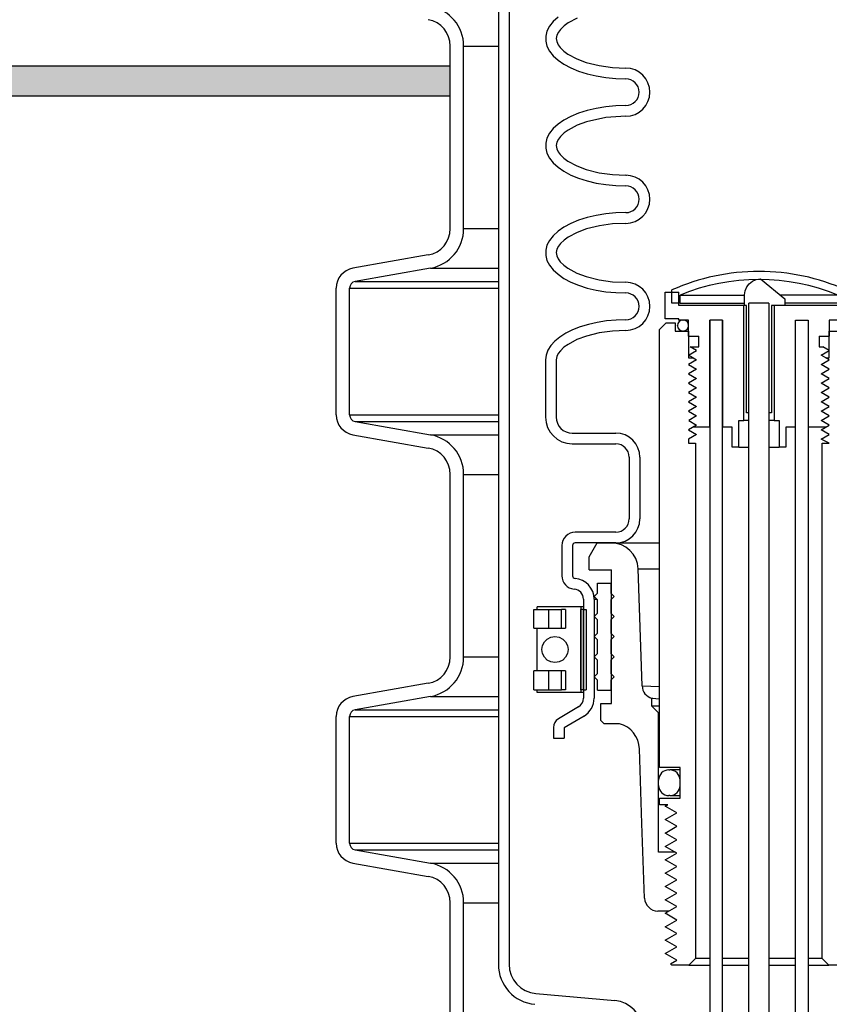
# Model space of a CAD drawing. Extents: x -169 to 6736, y -208 to 3022.
# Tile 221 of 256: x 1554.91 to 1562.47, y 969.54 to 978.73. Entities that reach past the tile are written whole.
import ezdxf

# ---------------------------------------------------------------- set-up
doc = ezdxf.new("R2010")
doc.units = 0
doc.header["$MEASUREMENT"] = 0
doc.header["$PDSIZE"] = 1
doc.layers.get('DEFPOINTS').update_dxf_attribs({"linetype": 'CONTINUOUS'})
for name, color, linetype in [('CONCRETE-HATCH', 2, 'CONTINUOUS'), ('DIM', 3, 'CONTINUOUS'), ('PEAGRAVEL-HATCH', 3, 'CONTINUOUS'), ('SPILL-BUCKET', 1, 'CONTINUOUS'), ('TANK-SLAB', 6, 'CONTINUOUS')]:
    doc.layers.add(name, color=color, linetype=linetype)
doc.styles.add('SIMPLEX', font='simplex')
doc.dimstyles.new('DIM64', dxfattribs={"dimscale": 64, "dimtxt": 0.09375, "dimasz": 0.09375, "dimexe": 0.0625, "dimexo": 0.0625, "dimgap": 0.046875, "dimtad": 1, "dimdec": 4, "dimzin": 3, "dimdsep": 46, "dimlunit": 4, "dimtxsty": 'SIMPLEX', "dimcen": 0, "dimclrd": 256, "dimclre": 256, "dimclrt": 256, "dimadec": 0, "dimazin": 0, "dimtfac": 1, "dimtdec": 4, "dimtmove": 0, "dimatfit": 3, "dimfxl": 1, "dimfrac": 2, "dimtolj": 1, "dimtzin": 0, "dimarcsym": 0})

# ---------------------------------------------------------------- blocks, each defined once
blk = doc.blocks.new('*D109')
at = {"layer": 'DEFPOINTS', "color": 0, "transparency": 16777216}
for p in [(1368.5861, 978.296), (2031.8114, 978.0147), (1368.5861, 700.5233)]:
    blk.add_point(p, dxfattribs=at)
at = {"layer": 'DIM', "lineweight": -2, "transparency": 16777216}
for p, q in [((1368.5861, 974.296), (1368.5861, 696.5233)), ((2031.8114, 974.0147), (2031.8114, 696.5233)), ((2025.8114, 700.5233), (1374.5861, 700.5233))]:
    blk.add_line(p, q, dxfattribs=at)
at = {"layer": 'DIM', "transparency": 16777216}
for points in [[(1374.5861, 701.5233), (1374.5861, 699.5233), (1368.5861, 700.5233)], [(2025.8114, 701.5233), (2025.8114, 699.5233), (2031.8114, 700.5233)]]:
    blk.add_solid(points, dxfattribs=at)
at = {"layer": 'DIM', "transparency": 16777216, "insert": (1700.1988, 708.0947), "char_height": 6, "attachment_point": 5, "style": 'SIMPLEX'}
blk.add_mtext('\\A1;55\'-3 1/4" (F.V. TANK SLAB)', dxfattribs=at)

msp = doc.modelspace()

# ---------------------------------------------------------------- hatches: boundary and pattern name
at = {"layer": 'CONCRETE-HATCH'}
h = msp.add_hatch(dxfattribs=at)
h.set_pattern_fill('AR-CONC', color=256, scale=2.67, style=0)
h.set_pattern_definition([(50, (-487.837, 12.002), (19.15085, -1.67548), [2.0025, -22.0275]), (355, (-487.837, 12.002), (-3.70466, 20.08353), [1.602, -17.622]), (100.4514, (-486.241, 11.862), (15.44619, 18.40805), [1.70186, -18.7205]), (46.1842, (-487.837, 17.342), (28.49534, -4.41936), [3.00375, -33.04125]), (96.6356, (-485.463, 16.974), (24.95547, 26.00897), [2.5528, -28.08076]), (351.1842, (-487.837, 17.342), (24.95547, 26.00897), [2.403, -26.433]), (21, (-485.167, 16.007), (15.93742, -10.74992), [2.0025, -22.0275]), (326, (-485.167, 16.007), (6.49652, 19.3615), [1.602, -17.622]), (71.4514, (-483.84, 15.111), (22.43394, 8.61158), [1.70186, -18.7205]), (37.5, (-487.837, 12.002), (0.324668, 8.888266), [0, -17.4084, 0, -17.889, 0, -17.68875]), (7.5, (-487.837, 12.002), (7.023957, 10.530793), [0, -10.1994, 0, -17.0079, 0, -6.74175]), (327.5, (-493.791, 12.002), (14.25306, -0.602215), [0, -6.675, 0, -20.826, 0, -27.6345]), (317.5, (-496.461, 12.002), (15.57107, 2.6728), [0, -8.6775, 0, -13.8306, 0, -19.6245])])
h.paths.add_polyline_path([(1547.50243, 984.84368), (1557.99764, 984.84368), (1557.99764, 978.19533), (1547.50243, 978.19533)])
at = {"layer": 'PEAGRAVEL-HATCH'}
h = msp.add_hatch(dxfattribs=at)
h.set_pattern_fill('AR-SAND', color=256, scale=7.5, style=0)
h.set_pattern_definition([(37.5, (-474.923, -79.281), (-0.47245, 14.45118), [0, -11.4, 0, -12.75, 0, -12.1875]), (7.5, (-474.923, -79.28), (13.27333, 21.1661), [0, -6.15, 0, -10.275, 0, -3.9375]), (327.5, (-484.148, -79.281), (23.356064, 0.04244), [0, -3.75, 0, -13.5, 0, -17.625]), (317.5, (-484.148, -79.28), (22.54595, 6.58257), [0, -1.875, 0, -8.85, 0, -10.125])])
h.paths.add_polyline_path([(1546.26469, 958.74463), (1541.15727, 961.19654), (1541.15417, 969.98346), (1547.23291, 969.98346), (1546.4981, 978.01584), (1557.90968, 978.01584), (1557.90968, 967.21283), (1558.8723, 966.93923), (1558.93075, 965.17741), (1559.2424, 965.17741), (1559.2424, 963.30442), (1563.60943, 961.9639), (1563.66688, 960.77417), (1563.90739, 960.77417), (1563.90739, 935.26579), (1548.85656, 935.26579), (1548.79468, 935.66298), (1547.85874, 935.68083), (1547.47967, 937.00876), (1546.86092, 937.00876)])
h.paths.add_polyline_path([(1546.86092, 932.52208), (1547.47967, 932.52208), (1547.85874, 933.85075), (1548.85656, 933.8686), (1548.85656, 934.26579), (1563.90728, 934.26413), (1563.90604, 923.08616), (1563.22498, 923.03787), (1563.5828, 917.66428), (1562.88699, 915.87407), (1562.88699, 915.52327), (1561.41092, 915.52328), (1560.41092, 917.52328), (1555.41092, 917.52328), (1554.41092, 915.52328), (1554.41092, 914.52328), (1544.91092, 914.52328), (1544.91092, 915.52328), (1546.61092, 915.52328)])
at = {"layer": 'TANK-SLAB'}
msp.add_hatch(color=256, dxfattribs=at).paths.add_polyline_path([(1546.42277, 978.01471), (1546.42277, 978.29596), (1558.93212, 978.29596), (1558.93212, 978.01471)])

# ---------------------------------------------------------------- linework, layer by layer
at = {"layer": 'SPILL-BUCKET', "color": 1, "linetype": 'Continuous'}
for p, q in [((1559.38056, 984.10802), (1559.38056, 969.91046)), ((1559.48049, 984.10802), (1559.48049, 969.91046)), ((1559.89224, 978.70849), (1559.85759, 978.66473)), ((1559.93758, 978.74973), (1559.89224, 978.70849)), ((1560.03357, 978.69542), (1559.99525, 978.66794)), ((1560.1165, 978.73933), (1560.03357, 978.69542)), ((1559.83418, 978.61915), (1559.82238, 978.57246)), ((1559.85759, 978.66473), (1559.83418, 978.61915)), ((1559.9415, 978.61048), (1559.92707, 978.58226)), ((1559.96098, 978.63561), (1559.9415, 978.61048)), ((1559.99525, 978.66794), (1559.96098, 978.63561)), ((1559.82238, 978.57246), (1559.82238, 978.5254)), ((1559.82238, 978.5254), (1559.83418, 978.47871)), ((1559.92707, 978.58226), (1559.92088, 978.55172)), ((1559.92088, 978.55172), (1559.92532, 978.52095)), ((1559.92532, 978.52095), (1559.93855, 978.49215)), ((1558.93149, 976.77633), (1558.93149, 978.47982)), ((1559.0564, 976.77633), (1559.0564, 978.47982)), ((1559.83418, 978.47871), (1559.85759, 978.43313)), ((1559.85759, 978.43313), (1559.89224, 978.38937)), ((1559.93855, 978.49215), (1559.95745, 978.46626)), ((1559.95745, 978.46626), (1559.99121, 978.43319)), ((1559.99121, 978.43319), (1560.02926, 978.40523)), ((1559.89224, 978.38937), (1559.93758, 978.34813)), ((1559.93758, 978.34813), (1559.9929, 978.31006)), ((1560.02926, 978.40523), (1560.11199, 978.36046)), ((1560.11199, 978.36046), (1560.19996, 978.32748)), ((1560.19996, 978.32748), (1560.32122, 978.29683)), ((1559.9929, 978.31006), (1560.05733, 978.27575)), ((1560.05733, 978.27575), (1560.12986, 978.24576)), ((1560.12986, 978.24576), (1560.20932, 978.22054)), ((1560.32122, 978.29683), (1560.44503, 978.27954)), ((1560.44503, 978.27954), (1560.57039, 978.27412)), ((1560.20932, 978.22054), (1560.29449, 978.2005)), ((1560.29449, 978.2005), (1560.384, 978.18596)), ((1560.384, 978.18596), (1560.47646, 978.17714)), ((1560.47646, 978.17714), (1560.57039, 978.17419)), ((1560.20932, 977.878), (1560.12986, 977.85279)), ((1560.29449, 977.89804), (1560.20932, 977.878)), ((1560.384, 977.91258), (1560.29449, 977.89804)), ((1560.47646, 977.9214), (1560.384, 977.91258)), ((1560.57039, 977.92436), (1560.47646, 977.9214)), ((1559.9929, 977.78848), (1559.93758, 977.75041)), ((1560.05733, 977.82279), (1559.9929, 977.78848)), ((1560.12986, 977.85279), (1560.05733, 977.82279)), ((1560.20439, 977.77245), (1560.1165, 977.74001)), ((1560.38495, 977.81226), (1560.20439, 977.77245)), ((1560.57039, 977.82442), (1560.38495, 977.81226)), ((1559.89224, 977.70917), (1559.85759, 977.66541)), ((1559.93758, 977.75041), (1559.89224, 977.70917)), ((1560.03357, 977.6961), (1559.99525, 977.66862)), ((1560.1165, 977.74001), (1560.03357, 977.6961)), ((1559.83418, 977.61983), (1559.82238, 977.57314)), ((1559.85759, 977.66541), (1559.83418, 977.61983)), ((1559.9415, 977.61116), (1559.92707, 977.58294)), ((1559.96098, 977.63629), (1559.9415, 977.61116)), ((1559.99525, 977.66862), (1559.96098, 977.63629)), ((1559.82238, 977.57314), (1559.82238, 977.52608)), ((1559.82238, 977.52608), (1559.83418, 977.47939)), ((1559.92707, 977.58294), (1559.92088, 977.5524)), ((1559.92088, 977.5524), (1559.92532, 977.52163)), ((1559.92532, 977.52163), (1559.93855, 977.49283)), ((1559.83418, 977.47939), (1559.85759, 977.43381)), ((1559.85759, 977.43381), (1559.89224, 977.39005)), ((1559.93855, 977.49283), (1559.95745, 977.46694)), ((1559.95745, 977.46694), (1559.99121, 977.43387)), ((1559.99121, 977.43387), (1560.02926, 977.40591)), ((1560.02926, 977.40591), (1560.11199, 977.36114)), ((1559.89224, 977.39005), (1559.93758, 977.34881)), ((1559.93758, 977.34881), (1559.9929, 977.31074)), ((1560.11199, 977.36114), (1560.19996, 977.32816)), ((1560.19996, 977.32816), (1560.32122, 977.29751)), ((1559.9929, 977.31074), (1560.05733, 977.27644)), ((1560.05733, 977.27644), (1560.12986, 977.24644)), ((1560.12986, 977.24644), (1560.20932, 977.22122)), ((1560.20932, 977.22122), (1560.29449, 977.20118)), ((1560.32122, 977.29751), (1560.44503, 977.28023)), ((1560.44503, 977.28023), (1560.57039, 977.2748)), ((1560.57039, 977.2748), (1560.57638, 977.2748)), ((1560.29449, 977.20118), (1560.384, 977.18664)), ((1560.384, 977.18664), (1560.47646, 977.17782)), ((1560.47646, 977.17782), (1560.57039, 977.17487)), ((1560.12986, 976.85347), (1560.05733, 976.82347)), ((1560.20932, 976.87868), (1560.12986, 976.85347)), ((1560.29449, 976.89872), (1560.20932, 976.87868)), ((1560.384, 976.91326), (1560.29449, 976.89872)), ((1560.47646, 976.92208), (1560.384, 976.91326)), ((1560.57039, 976.92504), (1560.47646, 976.92208)), ((1559.9929, 976.78917), (1559.93758, 976.75109)), ((1560.05733, 976.82347), (1559.9929, 976.78917)), ((1560.20439, 976.77314), (1560.1165, 976.74069)), ((1560.32418, 976.80299), (1560.20439, 976.77314)), ((1560.44627, 976.81982), (1560.32418, 976.80299)), ((1560.57039, 976.82511), (1560.44627, 976.81982)), ((1559.89224, 976.70985), (1559.85759, 976.6661)), ((1559.93758, 976.75109), (1559.89224, 976.70985)), ((1559.99525, 976.6693), (1559.96098, 976.63698)), ((1560.03357, 976.69678), (1559.99525, 976.6693)), ((1560.1165, 976.74069), (1560.03357, 976.69678)), ((1559.83418, 976.62052), (1559.82238, 976.57382)), ((1559.85759, 976.6661), (1559.83418, 976.62052)), ((1559.92707, 976.58362), (1559.92088, 976.55308)), ((1559.9415, 976.61185), (1559.92707, 976.58362)), ((1559.96098, 976.63698), (1559.9415, 976.61185)), ((1558.72504, 976.5303), (1558.02143, 976.40623)), ((1559.82238, 976.57382), (1559.82238, 976.52677)), ((1559.82238, 976.52677), (1559.83418, 976.48008)), ((1559.92088, 976.55308), (1559.92532, 976.52232)), ((1559.92532, 976.52232), (1559.93855, 976.49352)), ((1559.93855, 976.49352), (1559.95745, 976.46762)), ((1558.74673, 976.40728), (1558.04312, 976.28321)), ((1559.83418, 976.48008), (1559.85759, 976.43449)), ((1559.85759, 976.43449), (1559.89224, 976.39074)), ((1559.95745, 976.46762), (1559.99121, 976.43456)), ((1559.99121, 976.43456), (1560.02926, 976.40659)), ((1560.02926, 976.40659), (1560.11199, 976.36183)), ((1559.89224, 976.39074), (1559.93758, 976.3495)), ((1559.93758, 976.3495), (1559.9929, 976.31142)), ((1559.9929, 976.31142), (1560.05733, 976.27712)), ((1560.11199, 976.36183), (1560.19996, 976.32884)), ((1560.19996, 976.32884), (1560.32122, 976.2982)), ((1561.78917, 976.30006), (1561.82713, 976.30684)), ((1561.82713, 976.30684), (1562.05487, 976.12024)), ((1557.86659, 975.03718), (1557.86659, 976.22171)), ((1557.9915, 975.03718), (1557.9915, 976.22171)), ((1560.05733, 976.27712), (1560.12986, 976.24712)), ((1560.12986, 976.24712), (1560.20932, 976.2219)), ((1560.20932, 976.2219), (1560.29449, 976.20187)), ((1560.32122, 976.2982), (1560.44503, 976.28091)), ((1560.44503, 976.28091), (1560.57039, 976.27548)), ((1561.68493, 976.19596), (1561.69978, 976.23153)), ((1561.69978, 976.23153), (1561.72317, 976.26202)), ((1561.72317, 976.26202), (1561.75371, 976.28511)), ((1561.75371, 976.28511), (1561.78917, 976.30006)), ((1560.29449, 976.20187), (1560.384, 976.18732)), ((1560.384, 976.18732), (1560.47646, 976.17851)), ((1560.47646, 976.17851), (1560.57039, 976.17555)), ((1560.93949, 976.1827), (1561.06441, 976.1827)), ((1560.93949, 975.93287), (1560.93949, 976.1827)), ((1561.06441, 976.05778), (1561.06441, 976.1827)), ((1561.67973, 976.15771), (1561.68493, 976.19596)), ((1561.67973, 976.05778), (1561.67973, 976.15771)), ((1562.05487, 976.12024), (1562.05487, 976.05778)), ((1561.67334, 976.05778), (1561.06441, 976.05778)), ((1561.67334, 974.98602), (1561.67334, 976.05778)), ((1561.69679, 976.05778), (1561.67973, 976.05778)), ((1561.69679, 975.05846), (1561.69679, 976.05778)), ((1561.71959, 975.05846), (1561.71959, 976.07991)), ((1561.90697, 976.07991), (1561.90697, 975.05846)), ((1562.05487, 976.05778), (1561.931, 976.05778)), ((1561.931, 976.05778), (1561.931, 975.05846)), ((1561.95445, 976.05778), (1561.95445, 974.98602)), ((1562.56338, 976.05778), (1561.95445, 976.05778)), ((1560.14463, 975.85939), (1560.07339, 975.83148)), ((1560.22209, 975.8828), (1560.14463, 975.85939)), ((1560.30462, 975.90137), (1560.22209, 975.8828)), ((1560.39103, 975.91483), (1560.30462, 975.90137)), ((1560.48005, 975.92299), (1560.39103, 975.91483)), ((1560.57039, 975.92572), (1560.48005, 975.92299)), ((1561.06441, 975.93287), (1560.93949, 975.93287)), ((1561.06441, 975.92287), (1561.06441, 975.93287)), ((1561.15684, 975.92287), (1561.06441, 975.92287)), ((1561.15684, 975.77298), (1561.15684, 975.92287)), ((1561.35421, 975.92287), (1561.35421, 964.6156)), ((1561.35421, 974.92356), (1561.35421, 975.92287)), ((1561.47413, 975.92287), (1561.35421, 975.92287)), ((1561.47413, 964.6156), (1561.47413, 975.92287)), ((1561.47413, 975.92287), (1561.47413, 974.92356)), ((1562.15366, 975.92287), (1562.27358, 975.92287)), ((1562.15366, 975.92287), (1562.27358, 975.92287)), ((1562.15366, 964.6156), (1562.15366, 975.92287)), ((1562.15366, 974.92356), (1562.15366, 975.92287)), ((1562.27358, 975.92287), (1562.27358, 974.92356)), ((1562.27358, 975.92287), (1562.27358, 964.6156)), ((1562.47094, 975.92287), (1562.47094, 975.77298)), ((1562.56338, 975.92287), (1562.47094, 975.92287)), ((1559.95358, 975.76386), (1559.90675, 975.72513)), ((1560.00939, 975.79948), (1559.95358, 975.76386)), ((1560.07339, 975.83148), (1560.00939, 975.79948)), ((1560.20309, 975.77342), (1560.11475, 975.7406)), ((1560.3233, 975.80351), (1560.20309, 975.77342)), ((1560.44582, 975.82047), (1560.3233, 975.80351)), ((1560.57039, 975.82579), (1560.44582, 975.82047)), ((1561.15684, 975.77298), (1561.25178, 975.77298)), ((1561.25178, 975.67305), (1561.25178, 975.77298)), ((1562.37601, 975.77298), (1562.37601, 975.67305)), ((1562.37601, 975.77298), (1562.47094, 975.77298)), ((1559.86961, 975.68386), (1559.84268, 975.64066)), ((1559.90675, 975.72513), (1559.86961, 975.68386)), ((1559.99339, 975.66852), (1559.95954, 975.63604)), ((1560.03139, 975.69607), (1559.99339, 975.66852)), ((1560.11475, 975.7406), (1560.03139, 975.69607)), ((1561.17155, 975.67305), (1561.25178, 975.67305)), ((1561.23213, 975.63807), (1561.17155, 975.67305)), ((1562.37601, 975.67305), (1562.41036, 975.67305)), ((1562.47094, 975.63807), (1562.41036, 975.67305)), ((1559.82637, 975.59615), (1559.8209, 975.55098)), ((1559.84268, 975.64066), (1559.82637, 975.59615)), ((1559.92623, 975.58211), (1559.92084, 975.55098)), ((1559.94023, 975.61064), (1559.92623, 975.58211)), ((1559.95954, 975.63604), (1559.94023, 975.61064)), ((1561.15684, 975.5946), (1561.23213, 975.63807)), ((1561.19925, 975.57011), (1561.15684, 975.5946)), ((1562.39565, 975.5946), (1562.47094, 975.63807)), ((1562.43806, 975.57011), (1562.39565, 975.5946)), ((1559.8209, 975.55098), (1559.8209, 975.01767)), ((1559.92084, 975.55098), (1559.92084, 975.01767)), ((1561.71959, 975.05846), (1561.69679, 975.05846)), ((1561.931, 975.05846), (1561.90697, 975.05846)), ((1558.04312, 974.97567), (1558.74673, 974.8516)), ((1561.35421, 974.92356), (1561.19925, 974.92356)), ((1561.56406, 974.92356), (1561.47413, 974.92356)), ((1561.56406, 974.73619), (1561.56406, 974.92356)), ((1561.62652, 974.98602), (1561.67334, 974.98602)), ((1561.62652, 974.73619), (1561.62652, 974.98602)), ((1561.6854, 974.98602), (1561.67334, 974.98602)), ((1561.71952, 974.98602), (1561.6854, 974.98602)), ((1561.94204, 974.98602), (1561.90701, 974.98602)), ((1561.95445, 974.98602), (1561.94204, 974.98602)), ((1561.95445, 974.98602), (1562.00126, 974.98602)), ((1562.00126, 974.98602), (1562.00126, 974.73619)), ((1562.15366, 974.92356), (1562.06372, 974.92356)), ((1562.06372, 974.92356), (1562.06372, 974.73619)), ((1562.43806, 974.92356), (1562.27358, 974.92356)), ((1558.02143, 974.85265), (1558.72504, 974.72859)), ((1560.07073, 974.86777), (1560.47731, 974.86777)), ((1560.07073, 974.76784), (1560.47731, 974.76784)), ((1561.62652, 974.73619), (1561.56406, 974.73619)), ((1561.62652, 974.73619), (1561.63286, 974.73619)), ((1561.63286, 974.73619), (1561.65144, 974.73619)), ((1561.65144, 974.73619), (1561.68101, 974.73619)), ((1561.68101, 974.73619), (1561.71957, 974.73619)), ((1561.90697, 974.73619), (1561.94601, 974.73619)), ((1561.94601, 974.73619), (1561.97599, 974.73619)), ((1561.97599, 974.73619), (1561.99484, 974.73619)), ((1561.99484, 974.73619), (1562.00126, 974.73619)), ((1562.06372, 974.73619), (1562.00126, 974.73619)), ((1560.60222, 974.64292), (1560.60222, 974.06757)), ((1560.70215, 974.64292), (1560.70215, 974.06757)), ((1558.93149, 972.77906), (1558.93149, 974.48255)), ((1559.0564, 972.77906), (1559.0564, 974.48255)), ((1560.47731, 973.94265), (1560.09819, 973.94265)), ((1560.47731, 973.84272), (1560.09819, 973.84272)), ((1559.97328, 973.81774), (1559.97328, 973.53668)), ((1560.07321, 973.81774), (1560.07321, 973.53668)), ((1560.17501, 973.31873), (1560.17501, 972.3939)), ((1560.27494, 973.31873), (1560.27494, 972.3939)), ((1559.71042, 973.0477), (1559.71042, 973.22258)), ((1559.71042, 973.22258), (1559.71661, 973.22258)), ((1559.71661, 973.22258), (1559.73486, 973.22258)), ((1559.73486, 973.22258), (1559.76421, 973.22258)), ((1559.7354, 973.22258), (1559.73736, 973.22258)), ((1559.73736, 973.22258), (1559.74321, 973.22258)), ((1559.74911, 973.24756), (1559.74321, 973.24756)), ((1559.74321, 973.22258), (1559.74321, 973.24756)), ((1559.76646, 973.24756), (1559.74911, 973.24756)), ((1559.76421, 973.22258), (1559.80312, 973.22258)), ((1559.79426, 973.24756), (1559.76646, 973.24756)), ((1559.83089, 973.24756), (1559.79426, 973.24756)), ((1559.80312, 973.22258), (1559.84955, 973.22258)), ((1559.87421, 973.24756), (1559.83089, 973.24756)), ((1559.84955, 973.22258), (1559.91352, 973.22258)), ((1559.84955, 973.22258), (1559.84955, 973.0477)), ((1559.92173, 973.24756), (1559.87421, 973.24756)), ((1559.91352, 973.22258), (1559.9714, 973.22258)), ((1559.97066, 973.24756), (1559.92173, 973.24756)), ((1560.01818, 973.24756), (1559.97066, 973.24756)), ((1560.00777, 973.22258), (1559.97139, 973.22258)), ((1559.97139, 973.0477), (1559.97139, 973.22258)), ((1560.00777, 973.22258), (1560.00777, 973.0477)), ((1560.06151, 973.24756), (1560.01818, 973.24756)), ((1560.09813, 973.24756), (1560.06151, 973.24756)), ((1560.12593, 973.24756), (1560.09813, 973.24756)), ((1560.14328, 973.24756), (1560.12593, 973.24756)), ((1560.14918, 973.24756), (1560.14328, 973.24756)), ((1560.14918, 973.24756), (1560.14918, 972.4481)), ((1560.14918, 973.22258), (1560.14961, 973.22258)), ((1560.16228, 973.24756), (1560.1492, 973.24756)), ((1560.14961, 973.22258), (1560.15003, 973.22258)), ((1560.17501, 973.22258), (1560.15003, 973.22258)), ((1560.15003, 972.47309), (1560.15003, 973.22258)), ((1560.17501, 973.24756), (1560.16228, 973.24756)), ((1560.17501, 973.22258), (1560.17501, 972.47309)), ((1560.17501, 972.47309), (1560.17501, 973.22258)), ((1560.17501, 973.22258), (1560.19999, 973.22258)), ((1560.19999, 973.22258), (1560.19999, 972.47309)), ((1559.71042, 973.0477), (1559.71661, 973.0477)), ((1559.71661, 973.0477), (1559.73486, 973.0477)), ((1559.73486, 973.0477), (1559.76421, 973.0477)), ((1559.7354, 973.0477), (1559.73736, 973.0477)), ((1559.73736, 973.0477), (1559.74321, 973.0477)), ((1559.74321, 972.64797), (1559.74321, 973.04768)), ((1559.76421, 973.0477), (1559.80313, 973.0477)), ((1559.80313, 973.0477), (1559.84955, 973.0477)), ((1559.84955, 973.0477), (1559.91352, 973.0477)), ((1559.91352, 973.0477), (1559.9714, 973.0477)), ((1559.97139, 973.0477), (1560.00777, 973.0477)), ((1560.14918, 973.0477), (1560.14961, 973.0477)), ((1560.14961, 973.0477), (1560.15003, 973.0477)), ((1560.14994, 972.93955), (1560.1492, 972.94046)), ((1559.71661, 972.64797), (1559.71042, 972.64797)), ((1559.71042, 972.47309), (1559.71042, 972.64797)), ((1559.73486, 972.64797), (1559.71661, 972.64797)), ((1559.76421, 972.64797), (1559.73486, 972.64797)), ((1559.73736, 972.64797), (1559.7354, 972.64797)), ((1559.74321, 972.64797), (1559.73736, 972.64797)), ((1559.80313, 972.64797), (1559.76421, 972.64797)), ((1559.84955, 972.64797), (1559.80313, 972.64797)), ((1559.91352, 972.64797), (1559.84955, 972.64797)), ((1559.84955, 972.64797), (1559.84955, 972.47309)), ((1559.9714, 972.64797), (1559.91352, 972.64797)), ((1559.97139, 972.47309), (1559.97139, 972.64797)), ((1560.00777, 972.64797), (1559.97139, 972.64797)), ((1560.00777, 972.64797), (1560.00777, 972.47309)), ((1560.14961, 972.64797), (1560.14918, 972.64797)), ((1560.15003, 972.64797), (1560.14961, 972.64797)), ((1558.72504, 972.53303), (1558.02143, 972.40896)), ((1559.71042, 972.47309), (1559.71661, 972.47309)), ((1559.71661, 972.47309), (1559.73486, 972.47309)), ((1559.73486, 972.47309), (1559.76421, 972.47309)), ((1559.7354, 972.47309), (1559.73736, 972.47309)), ((1559.73736, 972.47309), (1559.74321, 972.47309)), ((1559.74321, 972.4481), (1559.74321, 972.47309)), ((1559.74911, 972.4481), (1559.74321, 972.4481)), ((1559.76646, 972.4481), (1559.74911, 972.4481)), ((1559.76421, 972.47309), (1559.80312, 972.47309)), ((1559.79426, 972.4481), (1559.76646, 972.4481)), ((1559.83089, 972.4481), (1559.79426, 972.4481)), ((1559.80312, 972.47309), (1559.84955, 972.47309)), ((1559.87421, 972.4481), (1559.83089, 972.4481)), ((1559.84955, 972.47309), (1559.91352, 972.47309)), ((1559.92173, 972.4481), (1559.87421, 972.4481)), ((1559.91352, 972.47309), (1559.9714, 972.47309)), ((1559.97066, 972.4481), (1559.92173, 972.4481)), ((1560.01818, 972.4481), (1559.97066, 972.4481)), ((1560.00777, 972.47309), (1559.97139, 972.47309)), ((1560.06151, 972.4481), (1560.01818, 972.4481)), ((1560.09813, 972.4481), (1560.06151, 972.4481)), ((1560.12593, 972.4481), (1560.09813, 972.4481)), ((1560.14328, 972.4481), (1560.12593, 972.4481)), ((1560.14918, 972.4481), (1560.14328, 972.4481)), ((1560.14918, 972.47309), (1560.14961, 972.47309)), ((1560.16228, 972.4481), (1560.1492, 972.4481)), ((1560.14961, 972.47309), (1560.15003, 972.47309)), ((1560.17501, 972.47309), (1560.15003, 972.47309)), ((1560.17501, 972.4481), (1560.16228, 972.4481)), ((1560.17501, 972.47309), (1560.19999, 972.47309)), ((1558.74673, 972.41001), (1558.04312, 972.28595)), ((1560.12932, 972.31344), (1559.9409, 972.20104)), ((1557.86659, 971.03991), (1557.86659, 972.22444)), ((1557.9915, 971.03991), (1557.9915, 972.22444)), ((1560.18052, 972.22762), (1559.99514, 972.11704)), ((1559.8952, 972.12058), (1559.8952, 972.02027)), ((1559.99514, 972.11704), (1559.99514, 972.02027)), ((1559.8952, 972.02027), (1559.99514, 972.02027)), ((1561.01781, 971.72474), (1560.99097, 971.72474)), ((1561.0769, 971.72474), (1561.01781, 971.72474)), ((1560.99098, 971.48491), (1561.01783, 971.48491)), ((1561.01783, 971.48491), (1561.0769, 971.48491)), ((1558.04312, 970.9784), (1558.74673, 970.85433)), ((1561.03454, 970.95586), (1560.87703, 970.95586)), ((1558.02143, 970.85539), (1558.72504, 970.73132)), ((1558.93149, 969.28145), (1558.93149, 970.48529)), ((1559.0564, 969.28145), (1559.0564, 970.48529)), ((1559.73135, 969.63669), (1560.46737, 969.5723))]:
    msp.add_line(p, q, dxfattribs=at)
at = {"layer": 'SPILL-BUCKET', "color": 7}
for p, q in [((1559.0564, 978.47982), (1559.38056, 978.47982)), ((1559.0564, 976.77633), (1559.38056, 976.77633)), ((1558.74673, 976.40728), (1559.38056, 976.40728)), ((1557.9915, 976.22171), (1559.38056, 976.22171)), ((1558.04312, 976.28322), (1559.38056, 976.28322)), ((1561.0769, 976.15487), (1561.67973, 976.15487)), ((1562.55089, 976.15487), (1562.01261, 976.15487)), ((1561.0769, 976.07992), (1561.67973, 976.07992)), ((1562.55089, 976.07992), (1562.05487, 976.07992)), ((1557.9915, 975.03718), (1559.38056, 975.03718)), ((1558.04312, 974.97567), (1559.38056, 974.97567)), ((1558.74673, 974.8516), (1559.38056, 974.8516)), ((1559.0564, 974.48255), (1559.38056, 974.48255)), ((1560.4352, 973.84272), (1560.88453, 973.84272)), ((1560.68488, 973.60161), (1560.88453, 973.60161)), ((1559.0564, 972.77906), (1559.38056, 972.77906)), ((1560.72307, 972.5079), (1560.88453, 972.50239)), ((1558.74673, 972.41001), (1559.38056, 972.41001)), ((1558.04312, 972.28595), (1559.38056, 972.28595)), ((1557.9915, 972.22444), (1559.38056, 972.22444)), ((1557.9915, 971.03991), (1559.38056, 971.03991)), ((1558.04312, 970.9784), (1559.38056, 970.9784)), ((1558.74673, 970.85434), (1559.38056, 970.85434)), ((1559.0564, 970.48529), (1559.38056, 970.48529))]:
    msp.add_line(p, q, dxfattribs=at)
at = {"layer": 'SPILL-BUCKET', "color": 7, "linetype": 'Continuous'}
for p, q in [((1561.00195, 976.07992), (1561.00195, 976.20423)), ((1561.0769, 976.07992), (1561.0769, 976.15487)), ((1561.0769, 976.07992), (1561.00195, 976.07992)), ((1560.30492, 973.46798), (1560.42984, 973.46798)), ((1560.30492, 973.37429), (1560.30492, 973.46798)), ((1560.42984, 973.46798), (1560.42984, 973.37429)), ((1560.43196, 973.46798), (1560.42984, 973.46798)), ((1560.43831, 973.46798), (1560.43196, 973.46798)), ((1560.27369, 973.34306), (1560.30492, 973.37429)), ((1560.43196, 973.37429), (1560.42984, 973.37429)), ((1560.42984, 973.37429), (1560.46107, 973.34306)), ((1560.43831, 973.37429), (1560.43196, 973.37429)), ((1560.30492, 973.31183), (1560.27369, 973.34306)), ((1560.27494, 973.31873), (1560.28073, 973.31873)), ((1560.28073, 973.31873), (1560.29806, 973.31873)), ((1560.30492, 973.18692), (1560.30492, 973.31183)), ((1560.46107, 973.34306), (1560.42984, 973.31183)), ((1560.42984, 973.31183), (1560.42984, 973.18692)), ((1560.43196, 973.31183), (1560.42984, 973.31183)), ((1560.43831, 973.31183), (1560.43196, 973.31183)), ((1560.27369, 973.15569), (1560.30492, 973.18692)), ((1560.43196, 973.18692), (1560.42984, 973.18692)), ((1560.42984, 973.18692), (1560.46107, 973.15569)), ((1560.43831, 973.18692), (1560.43196, 973.18692)), ((1560.30492, 973.12446), (1560.27369, 973.15569)), ((1560.30492, 972.99955), (1560.30492, 973.12446)), ((1560.46107, 973.15569), (1560.42984, 973.12446)), ((1560.42984, 973.12446), (1560.42984, 972.99955)), ((1560.43196, 973.12446), (1560.42984, 973.12446)), ((1560.43831, 973.12446), (1560.43196, 973.12446)), ((1560.27369, 972.96832), (1560.30492, 972.99955)), ((1560.42984, 972.99955), (1560.46107, 972.96832)), ((1560.43196, 972.99955), (1560.42984, 972.99955)), ((1560.43831, 972.99955), (1560.43196, 972.99955)), ((1559.79343, 972.88518), (1559.81075, 972.91888)), ((1559.81075, 972.91888), (1559.83773, 972.94562)), ((1559.83773, 972.94562), (1559.87172, 972.96278)), ((1559.87172, 972.96278), (1559.9094, 972.9687)), ((1559.9094, 972.9687), (1559.94708, 972.96278)), ((1559.94708, 972.96278), (1559.98107, 972.94562)), ((1559.98107, 972.94562), (1560.00805, 972.91888)), ((1560.00805, 972.91888), (1560.02536, 972.88518)), ((1560.30492, 972.93709), (1560.27369, 972.96832)), ((1560.30492, 972.81217), (1560.30492, 972.93709)), ((1560.46107, 972.96832), (1560.42984, 972.93709)), ((1560.42984, 972.93709), (1560.42984, 972.81217)), ((1560.43196, 972.93709), (1560.42984, 972.93709)), ((1560.43831, 972.93709), (1560.43196, 972.93709)), ((1559.78747, 972.84783), (1559.79343, 972.88518)), ((1559.79343, 972.81048), (1559.78747, 972.84783)), ((1559.81075, 972.77679), (1559.79343, 972.81048)), ((1560.02536, 972.81048), (1560.00805, 972.77679)), ((1560.02536, 972.88518), (1560.03133, 972.84783)), ((1560.03133, 972.84783), (1560.02536, 972.81048)), ((1560.27369, 972.78095), (1560.30492, 972.81217)), ((1560.42984, 972.81217), (1560.46107, 972.78095)), ((1560.43196, 972.81217), (1560.42984, 972.81217)), ((1560.43831, 972.81217), (1560.43196, 972.81217)), ((1559.83773, 972.75005), (1559.81075, 972.77679)), ((1559.87172, 972.73288), (1559.83773, 972.75005)), ((1559.9094, 972.72696), (1559.87172, 972.73288)), ((1559.94708, 972.73288), (1559.9094, 972.72696)), ((1559.93285, 972.72687), (1559.93251, 972.72704)), ((1559.98107, 972.75005), (1559.94708, 972.73288)), ((1560.00805, 972.77679), (1559.98107, 972.75005)), ((1560.30492, 972.74972), (1560.27369, 972.78095)), ((1560.30492, 972.6248), (1560.30492, 972.74972)), ((1560.46107, 972.78095), (1560.42984, 972.74972)), ((1560.43196, 972.74972), (1560.42984, 972.74972)), ((1560.42984, 972.74972), (1560.42984, 972.6248)), ((1560.43831, 972.74972), (1560.43196, 972.74972)), ((1560.27369, 972.59357), (1560.30492, 972.6248)), ((1560.30492, 972.56235), (1560.27369, 972.59357)), ((1560.30492, 972.46866), (1560.30492, 972.56235)), ((1560.42984, 972.6248), (1560.46107, 972.59357)), ((1560.43196, 972.6248), (1560.42984, 972.6248)), ((1560.46107, 972.59357), (1560.42984, 972.56235)), ((1560.42984, 972.56235), (1560.42984, 972.46866)), ((1560.43196, 972.56235), (1560.42984, 972.56235)), ((1560.43831, 972.6248), (1560.43196, 972.6248)), ((1560.43831, 972.56235), (1560.43196, 972.56235)), ((1560.30492, 972.46866), (1560.42984, 972.46866)), ((1560.43196, 972.46866), (1560.42984, 972.46866)), ((1560.43831, 972.46866), (1560.43196, 972.46866)), ((1560.82243, 972.32024), (1560.81458, 972.32024)), ((1560.84586, 972.32024), (1560.82243, 972.32024)), ((1560.8845, 972.32024), (1560.84586, 972.32024)), ((1560.97197, 971.72474), (1560.98196, 971.72474)), ((1560.99097, 971.72474), (1560.98196, 971.72474)), ((1560.87703, 971.57984), (1560.87703, 971.62981)), ((1561.0769, 971.57984), (1561.0769, 971.62981)), ((1560.98196, 971.48491), (1560.97197, 971.48491)), ((1560.98196, 971.48491), (1560.99098, 971.48491))]:
    msp.add_line(p, q, dxfattribs=at)
at = {"layer": 'SPILL-BUCKET', "color": 8, "linetype": 'Continuous'}
for p, q in [((1561.90697, 976.07991), (1561.71959, 976.07991)), ((1561.90697, 976.07991), (1561.71959, 976.07991)), ((1561.71959, 967.83555), (1561.71959, 976.07991)), ((1561.90697, 976.07991), (1561.90758, 967.83555)), ((1561.35421, 969.96345), (1561.2223, 969.96345)), ((1561.71957, 969.96345), (1561.47413, 969.96345)), ((1562.15366, 969.96345), (1561.90696, 969.96345)), ((1562.40549, 969.96345), (1562.27358, 969.96345)), ((1561.15984, 969.90099), (1561.35421, 969.90099)), ((1561.47413, 969.90099), (1561.71964, 969.90099)), ((1561.907, 969.90099), (1562.15366, 969.90099)), ((1562.27358, 969.90099), (1562.46795, 969.90099))]:
    msp.add_line(p, q, dxfattribs=at)
at = {"layer": 'SPILL-BUCKET', "color": 3, "linetype": 'Continuous'}
for p, q in [((1561.05391, 975.87041), (1561.05391, 975.87241)), ((1561.10438, 975.92287), (1561.10638, 975.92287)), ((1561.15684, 975.87041), (1561.15684, 975.87241)), ((1562.47094, 975.87241), (1562.47094, 975.87041)), ((1561.10638, 975.81994), (1561.10438, 975.81994))]:
    msp.add_line(p, q, dxfattribs=at)
at = {"layer": 'SPILL-BUCKET', "linetype": 'Continuous'}
for p, q in [((1560.22748, 973.7129), (1560.30242, 973.84272)), ((1560.30242, 973.84272), (1560.4352, 973.84272)), ((1560.22748, 973.59289), (1560.22748, 973.7129)), ((1560.22748, 973.59289), (1560.43833, 973.59289)), ((1560.43833, 972.34375), (1560.43833, 973.59289)), ((1560.72307, 972.5079), (1560.68488, 973.60161)), ((1560.81458, 972.32024), (1560.81458, 972.39187)), ((1560.82374, 972.38999), (1560.81463, 972.39186)), ((1560.8502, 972.38718), (1560.82374, 972.38999)), ((1560.88453, 972.38599), (1560.8502, 972.38718)), ((1560.33678, 972.34375), (1560.43833, 972.34375)), ((1560.33678, 972.18544), (1560.33678, 972.34375)), ((1560.81458, 972.32024), (1560.87703, 972.25779)), ((1560.87703, 970.95586), (1560.87703, 972.25779)), ((1560.87703, 972.25779), (1560.87891, 972.25779)), ((1560.87891, 972.25779), (1560.88454, 972.25779)), ((1560.36585, 972.15637), (1560.33678, 972.18544)), ((1560.36585, 972.15637), (1560.50854, 972.15637)), ((1560.7217, 971.22543), (1560.69735, 971.92274)), ((1560.74605, 970.52812), (1560.7217, 971.22543)), ((1560.97658, 970.40757), (1560.87089, 970.40757))]:
    msp.add_line(p, q, dxfattribs=at)
at = {"layer": 'SPILL-BUCKET', "color": 1, "linetype": 'Continuous'}
msp.add_lwpolyline([(1561.04767, 970.44861), (1560.93949, 970.51107), (1561.04767, 970.57353), (1560.93949, 970.63599), (1561.04767, 970.69844), (1560.93949, 970.7609), (1561.04767, 970.82336), (1560.93949, 970.88582), (1561.04767, 970.94827), (1560.93949, 971.01073), (1561.04767, 971.07319), (1560.93949, 971.13564), (1561.04767, 971.1981), (1560.93949, 971.26056), (1561.04767, 971.32302), (1560.93949, 971.38547), (1560.96459, 971.39997), (1560.93949, 971.39997), (1560.88453, 971.39997), (1560.88453, 971.46242), (1561.0769, 971.46242), (1561.0769, 971.74723), (1560.88453, 971.74723), (1560.88453, 975.83443), (1560.94698, 975.89689), (1561.03193, 975.89689), (1561.03193, 975.81994), (1561.15684, 975.81994), (1561.15684, 975.57011), (1561.19925, 975.57011), (1561.23213, 975.55113), (1561.15684, 975.50766), (1561.23213, 975.46419), (1561.15684, 975.42072), (1561.23213, 975.37725), (1561.15684, 975.33378), (1561.23213, 975.29031), (1561.15684, 975.24683), (1561.23213, 975.20337), (1561.15684, 975.15989), (1561.23213, 975.11642), (1561.15684, 975.07296), (1561.23213, 975.02948), (1561.15792, 974.98539), (1561.23213, 974.94254), (1561.15684, 974.89907), (1561.23213, 974.8556), (1561.15684, 974.81213), (1561.15684, 974.77266), (1561.2223, 974.77266), (1561.2223, 969.96345), (1561.15984, 969.90099), (1561.00195, 969.90099), (1560.98827, 969.91466), (1561.04767, 969.94896), (1560.93949, 970.01141), (1561.04767, 970.07387), (1560.93949, 970.13633), (1561.04767, 970.19879), (1560.93949, 970.26124), (1561.04767, 970.3237), (1560.93949, 970.38616)], close=True, dxfattribs=at)
at = {"layer": 'SPILL-BUCKET', "linetype": 'Continuous'}
msp.add_lwpolyline([(1562.62584, 969.90099), (1562.46795, 969.90099), (1562.40549, 969.96345), (1562.40549, 974.77266), (1562.47094, 974.77266), (1562.39565, 974.81213), (1562.47094, 974.8556), (1562.39565, 974.89907), (1562.47094, 974.94254), (1562.39565, 974.98602), (1562.47094, 975.02948), (1562.39565, 975.07296), (1562.47094, 975.11642), (1562.39565, 975.15989), (1562.47094, 975.20337), (1562.39565, 975.24683), (1562.47094, 975.29031), (1562.39565, 975.33378), (1562.47094, 975.37725), (1562.39565, 975.42072), (1562.47094, 975.46419), (1562.39565, 975.50766), (1562.47094, 975.55113), (1562.43806, 975.57011), (1562.47094, 975.57011), (1562.47094, 975.81994), (1562.59586, 975.81994)], dxfattribs=at)
at = {"layer": 'SPILL-BUCKET', "color": 1, "linetype": 'Continuous'}
for centre, radius, start, end in [((1558.68166, 978.47982), 0.37474, 0, 80), ((1558.68166, 978.47982), 0.24983, 0, 80.000001), ((1560.57039, 978.04927), 0.22485, 270, 90), ((1560.57039, 978.04927), 0.12491, 270, 90), ((1560.57039, 977.04995), 0.22485, 270, 90), ((1560.57039, 977.04995), 0.12491, 270, 90), ((1558.68166, 976.77633), 0.24983, 279.999999, 0), ((1558.68166, 976.77633), 0.37474, 280, 0), ((1558.05396, 976.22171), 0.18737, 100, 180), ((1558.05396, 976.22171), 0.06246, 99.999999, 180), ((1560.57039, 976.05064), 0.22485, 270, 90), ((1560.57039, 976.05064), 0.12491, 270, 90), ((1558.05396, 975.03718), 0.18737, 180, 260), ((1558.05396, 975.03718), 0.06246, 180, 260.000001), ((1560.07073, 975.01767), 0.24983, 180, 270), ((1560.07073, 975.01767), 0.1499, 180, 270), ((1558.68166, 974.48255), 0.37474, 0, 80), ((1560.47731, 974.64292), 0.22485, 0, 90), ((1560.47731, 974.64292), 0.12491, 0, 90), ((1558.68166, 974.48255), 0.24983, 0, 80.000001), ((1560.47731, 974.06757), 0.22485, 270, 0), ((1560.47731, 974.06757), 0.12491, 270, 0), ((1560.09819, 973.81774), 0.12491, 90, 180), ((1560.09819, 973.81774), 0.02498, 90, 180), ((1560.09819, 973.53668), 0.12491, 180, 265.575644), ((1560.09819, 973.53668), 0.02498, 180, 265.575644), ((1560.08133, 973.31873), 0.19362, 0, 85.575644), ((1560.08133, 973.31873), 0.09369, 0, 85.575644), ((1558.68166, 972.77906), 0.24983, 279.999999, 0), ((1558.68166, 972.77906), 0.37474, 280, 0), ((1558.05396, 972.22444), 0.18737, 100, 180), ((1560.08133, 972.3939), 0.09369, 300.816131, 0), ((1560.08133, 972.3939), 0.19362, 300.816129, 0), ((1558.05396, 972.22444), 0.06246, 99.999999, 180), ((1559.98889, 972.12058), 0.09369, 120.816131, 180), ((1558.05396, 971.03991), 0.18737, 180, 260), ((1558.05396, 971.03991), 0.06246, 180, 260.000001), ((1558.68166, 970.48529), 0.37474, 0, 80), ((1558.68166, 970.48529), 0.24983, 0, 80.000001), ((1559.7553, 969.91046), 0.37474, 180, 265), ((1559.7553, 969.91046), 0.27481, 180, 265), ((1560.44233, 969.28609), 0.2873, 280, 85)]:
    msp.add_arc(centre, radius, start, end, dxfattribs=at)
at = {"layer": 'SPILL-BUCKET', "color": 7, "linetype": 'Continuous'}
for centre, radius, start, end in [((1561.81389, 974.37796), 1.99863, 90, 113.969481), ((1561.81389, 974.37796), 1.92369, 67.473116, 112.526884), ((1561.81389, 974.37796), 1.99863, 66.030519, 90), ((1560.97197, 971.62981), 0.09494, 90, 180), ((1560.98196, 971.62981), 0.09494, 0, 90), ((1560.97197, 971.57984), 0.09494, 180, 270), ((1560.98196, 971.57984), 0.09494, 270, 0)]:
    msp.add_arc(centre, radius, start, end, dxfattribs=at)
at = {"layer": 'SPILL-BUCKET', "color": 7}
for centre, start, end in [((1561.10438, 975.87241), 90, 180), ((1561.10438, 975.87041), 180, 270), ((1561.10638, 975.87241), 0, 90), ((1561.10638, 975.87041), 270, 0)]:
    msp.add_arc(centre, 0.05047, start, end, dxfattribs=at)
at = {"layer": 'SPILL-BUCKET', "linetype": 'Continuous'}
for centre, radius, start, end in [((1560.4352, 973.59289), 0.24983, 2, 90), ((1560.84791, 972.51226), 0.12491, 182, 254.523298), ((1560.44768, 971.91402), 0.24983, 2, 75.114191), ((1560.87089, 970.53248), 0.12491, 182, 270)]:
    msp.add_arc(centre, radius, start, end, dxfattribs=at)
at = {"layer": 'TANK-SLAB'}
for p, q in [((1546.40949, 978.29596), (1558.93149, 978.29596)), ((1546.43735, 978.01471), (1558.93149, 978.01471))]:
    msp.add_line(p, q, dxfattribs=at)

# ---------------------------------------------------------------- dimensions: what is measured, and where the dimension line sits
at = {"layer": 'DIM'}
dim = msp.add_linear_dim(base=(1368.58612, 700.52328), p1=(2031.81144, 978.01471), p2=(1368.58612, 978.29596), angle=180, text='<> (F.V. TANK SLAB)', dimstyle='DIM64', dxfattribs=at)
dim.commit()
dim.dimension.update_dxf_attribs({"geometry": '*D109', "text_midpoint": (1700.19878, 708.09471)})

doc.saveas('drawing.dxf')
